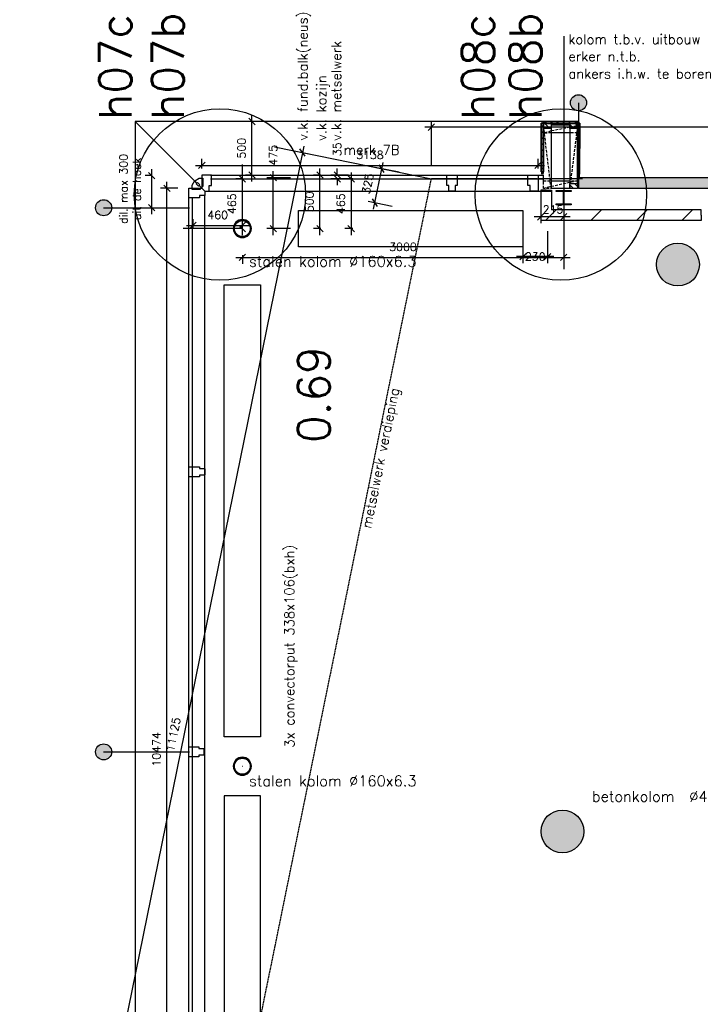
# Model space of a CAD drawing. Extents: x -29284 to 2055880, y -64816 to 121103.
# Tile 90 of 123: x 25438 to 31792, y 86737 to 95927. Entities that reach past the tile are written whole.
import ezdxf

# ---------------------------------------------------------------- set-up
doc = ezdxf.new("R2010")
doc.units = 0
doc.header["$LTSCALE"] = 50
doc.header["$MEASUREMENT"] = 0
doc.header["$PDMODE"] = 3
doc.header["$PDSIZE"] = 0.1
doc.linetypes.add('HIDDEN2', pattern=[0.1875, 0.125, -0.0625])
doc.linetypes.add('HIDDENX2', pattern=[0.75, 0.5, -0.25])
doc.layers.get('0').update_dxf_attribs({"linetype": 'CONTINUOUS'})
doc.layers.get('DEFPOINTS').update_dxf_attribs({"linetype": 'CONTINUOUS'})
for name, color, linetype in [('_DETAILNUMMERS', 4, 'CONTINUOUS'), ('_DETAILNUMMERSTEKST', 4, 'CONTINUOUS'), ('A--01A1_ACEER', 1, 'CONTINUOUS'), ('A--A21--_F123-', 9, 'CONTINUOUS'), ('A--A22--_F123-', 9, 'CONTINUOUS'), ('A--A25--_F-2--', 9, 'CONTINUOUS'), ('A--A28--_F-2--', 7, 'CONTINUOUS'), ('A--A28--_F12--', 7, 'CONTINUOUS'), ('A--A42--_F-23-', 9, 'CONTINUOUS'), ('A--L13A1_VLOEREN', 1, 'CONTINUOUS'), ('A--L21--', 3, 'CONTINUOUS'), ('A--L21--_F-2--', 7, 'CONTINUOUS'), ('A--L21A3_BUITENWAND', 3, 'CONTINUOUS'), ('A--L22--', 3, 'CONTINUOUS'), ('A--L22--_F-2--', 7, 'CONTINUOUS'), ('A--L22AC2_BINNENWAND', 2, 'HIDDEN2'), ('A--L25--', 7, 'CONTINUOUS'), ('A--L25--_F-23-', 7, 'CONTINUOUS'), ('A--L28--', 7, 'CONTINUOUS'), ('A--L28--_F-2--', 7, 'CONTINUOUS'), ('A--L28--_F12--', 7, 'CONTINUOUS'), ('A--L28DC1_CONSTR', 1, 'HIDDENX2'), ('A--L31--', 2, 'CONTINUOUS'), ('A--L31--_F-2--', 7, 'CONTINUOUS'), ('A--L31--_F123-', 7, 'CONTINUOUS'), ('A--L32--_F-23-', 2, 'CONTINUOUS'), ('A--L42--', 7, 'CONTINUOUS'), ('A--L42--_F-23-', 7, 'CONTINUOUS'), ('A--M$1A-_F123-', 1, 'CONTINUOUS'), ('A--T$1A-25_TEKST', 2, 'CONTINUOUS'), ('A--T$1A-_F123-_RN', 4, 'CONTINUOUS'), ('A--T01A-18_TEKST', 1, 'CONTINUOUS'), ('TEKST_KOZIJNMERK', 2, 'CONTINUOUS'), ('X--LR---_CP', 7, 'CONTINUOUS')]:
    doc.layers.add(name, color=color, linetype=linetype)
doc.layers.add('bruto vloeroppervlak', color=3, linetype='CONTINUOUS', plot=False)
doc.styles.add('ALFA-0_25', font='ROMANS')
doc.styles.add('B-01', font='SIMPLEX.SHX', dxfattribs={"width": 0.8, "height": 4.5})
doc.styles.add('HIEMSTRA', font='romans.shx')
doc.dimstyles.new('STANDARD$0', dxfattribs={"dimscale": 30, "dimtxt": 2.5, "dimasz": 2, "dimexe": 2, "dimexo": 0, "dimgap": 2, "dimtad": 1, "dimdec": 0, "dimzin": 0, "dimdsep": 46, "dimtxsty": 'ALFA-0_25', "dimblk1": 'OBLIQUE', "dimblk2": 'OBLIQUE', "dimsah": 1, "dimcen": -3, "dimdle": 2, "dimclrd": 1, "dimclre": 1, "dimclrt": 2, "dimadec": 0, "dimazin": 0, "dimtfac": 0.666667, "dimtofl": 0, "dimtmove": 2, "dimatfit": 3, "dimldrblk": 'OBLIQUE', "dimfxl": 1, "dimtvp": 0.833333, "dimtolj": 1, "dimtzin": 0, "dimarcsym": 0})

# ---------------------------------------------------------------- blocks, each defined once
blk = doc.blocks.new('*U1429')
at = {"layer": 'A--A21--_F123-', "color": 2}
for points in [[(0, 0), (50, 50), (-8460.4, 0), (-8460.4, 50)], [(-8460.4, 0), (-8460.4, -50), (0, 0), (-50, -50)]]:
    blk.add_solid(points, dxfattribs=at)
at = {"layer": 'A--L21--_F-2--', "color": 3, "linetype": 'Continuous'}
for points in [[(50, 50), (50, 50), (-8460.4, 50), (-8460.4, 0)], [(-50, -50), (-50, -50), (-8460.4, -50), (-8460.4, 0)]]:
    blk.add_lwpolyline(points, dxfattribs=at)
blk = doc.blocks.new('*U1398')
at = {"layer": 'A--A22--_F123-', "linetype": 'Continuous'}
h = blk.add_hatch(dxfattribs=at)
h.set_pattern_fill('ALFALINE', color=256, scale=300, style=0)
h.set_pattern_definition([(45, (-31800.78, -94101.7), (-212.132, 212.132), [])])
h.paths.add_polyline_path([(0, 0), (0, -50), (-1499.2, -50), (-1449.2, 0), (-1399.2, 50), (0, 50)])
at = {"layer": 'A--L22--_F-2--', "color": 3, "linetype": 'Continuous'}
for points in [[(0, 0), (0, -50), (-1499.2, -50), (-1499.2, -50)], [(0, 0), (0, 50), (-1399.2, 50), (-1399.2, 50)]]:
    blk.add_lwpolyline(points, dxfattribs=at)
blk = doc.blocks.new('*U1390')
at = {"layer": 'A--A42--_F-23-', "linetype": 'Continuous'}
h = blk.add_hatch(dxfattribs=at)
h.set_pattern_fill('ALFALINE', color=256, scale=40, style=0)
h.set_pattern_definition([(45, (-30654.46, -94959.81), (-28.284271, 28.284271), [])])
h.paths.add_polyline_path([(0, 0), (9, 0), (8.9, -471.6), (-0.1, -471.6), (-9.1, -471.6), (-9, 0)])
at = {"layer": 'A--L42--_F-23-', "color": 2, "linetype": 'Continuous'}
for points in [[(0, 0), (-9, 0), (-9.1, -471.6), (-0.1, -471.6)], [(0, 0), (9, 0), (8.9, -471.6), (-0.1, -471.6)]]:
    blk.add_lwpolyline(points, dxfattribs=at)
blk = doc.blocks.new('Q020279-')
at = {"layer": 'A--A25--_F-2--'}
h = blk.add_hatch(dxfattribs=at)
h.set_pattern_fill('ALFALINE', color=256, scale=40, style=0, pattern_type=2)
h.set_pattern_definition([(45, (0, 0), (-28.284, 28.284), [])])
h.paths.add_polyline_path([(0, 0), (0, 71), (46, 71), (46, 0)])
at = {"layer": 'A--L25--_F-23-', "color": 2, "linetype": 'Continuous'}
blk.add_lwpolyline([(0, 0), (0, 71), (46, 71), (46, 0)], close=True, dxfattribs=at)
at = {"layer": 'X--LR---_CP'}
for p in [(0, 0), (0, 0), (46, 0)]:
    blk.add_point(p, dxfattribs=at)
blk = doc.blocks.new('*U1389')
at = {"layer": 'A--A42--_F-23-', "linetype": 'Continuous'}
h = blk.add_hatch(dxfattribs=at)
h.set_pattern_fill('ALFALINE', color=256, scale=40, style=0)
h.set_pattern_definition([(45, (-30326.46, -94965.843), (-28.284271, 28.284271), [])])
h.paths.add_polyline_path([(0, 0), (0, 9), (319, 9), (319, 0), (319, -9), (0, -9)])
at = {"layer": 'A--L42--_F-23-', "color": 2, "linetype": 'Continuous'}
for points in [[(0, 0), (0, 9), (319, 9), (319, 0)], [(0, 0), (0, -9), (319, -9), (319, 0)]]:
    blk.add_lwpolyline(points, dxfattribs=at)
blk = doc.blocks.new('*U1388')
at = {"layer": 'A--A42--_F-23-', "linetype": 'Continuous'}
h = blk.add_hatch(dxfattribs=at)
h.set_pattern_fill('ALFALINE', color=256, scale=40, style=0)
h.set_pattern_definition([(45, (-30317.46, -94959.81), (-28.284271, 28.284271), [])])
h.paths.add_polyline_path([(0, 0), (9, 0), (9, -452.1), (0, -452.1), (-9, -452.1), (-9, 0)])
at = {"layer": 'A--L42--_F-23-', "color": 2, "linetype": 'Continuous'}
for points in [[(0, 0), (-9, 0), (-9, -452.1), (0, -452.1)], [(0, 0), (9, 0), (9, -452.1), (0, -452.1)]]:
    blk.add_lwpolyline(points, dxfattribs=at)
blk = doc.blocks.new('Q020490-')
at = {"layer": 'A--A28--_F-2--', "color": 3, "linetype": 'Continuous'}
for points in [[(-2.75, 58), (-70, 66.5), (70, 66.5)], [(-2.75, 58), (-70, 58), (-70, 66.5)], [(-2.75, 58), (70, 66.5), (70, 58)], [(2.75, -58), (-2.75, -58), (-2.75, 58)], [(-2.75, 58), (2.75, 58), (2.75, -58)], [(-2.75, 58), (70, 58), (2.75, 58)], [(70, -66.5), (-70, -58), (-2.75, -58)], [(70, -66.5), (-70, -66.5), (-70, -58)], [(2.75, -58), (70, -66.5), (-2.75, -58)], [(2.75, -58), (70, -58), (70, -66.5)]]:
    blk.add_solid(points, dxfattribs=at)
at = {"layer": 'A--L28--_F-2--', "color": 3, "linetype": 'Continuous'}
blk.add_lwpolyline([(70, -66.5), (-70, -66.5), (-70, -58), (-2.75, -58), (-2.75, 58), (-70, 58), (-70, 66.5), (70, 66.5), (70, 58), (2.75, 58), (2.75, -58), (70, -58)], close=True, dxfattribs=at)
at = {"layer": 'X--LR---_CP', "linetype": 'Continuous'}
for p in [(-2.75, 0), (0, 0), (2.75, 0)]:
    blk.add_point(p, dxfattribs=at)
blk = doc.blocks.new('Q020479-')
at = {"layer": 'A--A28--_F12--', "color": 8}
for points in [[(-200, 0), (-76.5, 184.8), (0, 200)], [(-200, 0), (0, 200), (76.5, 184.8)], [(-200, 0), (-141.4, 141.4), (-76.5, 184.8)], [(-200, 0), (76.5, 184.8), (141.4, 141.4)], [(-200, 0), (-184.8, 76.5), (-141.4, 141.4)], [(-200, 0), (141.4, 141.4), (184.8, 76.5)], [(-200, 0), (184.8, 76.5), (200, 0)], [(-200, 0), (200, 0), (184.8, -76.5)], [(-200, 0), (184.8, -76.5), (141.4, -141.4)], [(-200, 0), (141.4, -141.4), (76.5, -184.8)], [(-200, 0), (76.5, -184.8), (0, -200)], [(-200, 0), (0, -200), (-76.5, -184.8)], [(-200, 0), (-76.5, -184.8), (-141.4, -141.4)], [(-200, 0), (-141.4, -141.4), (-184.8, -76.5)]]:
    blk.add_solid(points, dxfattribs=at)
at = {"layer": 'A--L28--_F12--', "color": 3, "linetype": 'Continuous'}
blk.add_lwpolyline([(-200, 0, -1), (200, 0, -1), (-200, 0)], format="xyb", close=True, dxfattribs=at)
at = {"layer": 'X--LR---_CP'}
for p in [(0, 200), (200, 0), (200, 0)]:
    blk.add_point(p, dxfattribs=at)
blk = doc.blocks.new('_OBLIQUE')
at = {"color": 0, "linetype": 'ByBlock'}
blk.add_line((-0.5, -0.5), (0.5, 0.5), dxfattribs=at)
blk = doc.blocks.new('*D263')
at = {"layer": 'A--M$1A-_F123-', "color": 1, "lineweight": -2, "transparency": 16777216}
for p, q in [((28248.1, 94476.7), (28181.2, 94476.7)), ((28241.2, 93916.7), (28241.2, 94536.7)), ((28248.1, 93976.7), (28181.2, 93976.7))]:
    blk.add_line(p, q, dxfattribs=at)
at = {"layer": 'DEFPOINTS', "color": 0, "transparency": 16777216}
for p in [(28241.2, 94476.7), (28248.1, 94476.7), (28248.1, 93976.7)]:
    blk.add_point(p, dxfattribs=at)
at = {"layer": 'A--M$1A-_F123-', "color": 1, "lineweight": -2, "transparency": 16777216, "xscale": 60, "yscale": 60, "zscale": 60}
for p, rotation in [((28241.2, 94476.7), 90), ((28241.2, 93976.7), 270)]:
    blk.add_blockref('_OBLIQUE', p, dxfattribs=dict(at, rotation=rotation))
at = {"layer": 'A--M$1A-_F123-', "color": 2, "transparency": 16777216, "insert": (28143.7, 94226.7), "char_height": 75, "attachment_point": 5, "rotation": 90, "style": 'ALFA-0_25'}
blk.add_mtext('\\A1;500', dxfattribs=at)
blk = doc.blocks.new('*D264')
at = {"layer": 'A--M$1A-_F123-', "color": 1, "lineweight": -2, "transparency": 16777216}
for p, q in [((28505.9, 94476.7), (28342.3, 94476.7)), ((28402.3, 94476.7), (28402.3, 94536.7)), ((28505.9, 94441.7), (28342.3, 94441.7)), ((28402.3, 94441.7), (28402.3, 94381.7))]:
    blk.add_line(p, q, dxfattribs=at)
at = {"layer": 'DEFPOINTS', "color": 0, "transparency": 16777216}
for p in [(28505.9, 94476.7), (28402.3, 94441.7), (28505.9, 94441.7)]:
    blk.add_point(p, dxfattribs=at)
at = {"layer": 'A--M$1A-_F123-', "color": 1, "lineweight": -2, "transparency": 16777216, "xscale": 60, "yscale": 60, "zscale": 60}
for p, rotation in [((28402.3, 94476.7), 270), ((28402.3, 94441.7), 90)]:
    blk.add_blockref('_OBLIQUE', p, dxfattribs=dict(at, rotation=rotation))
at = {"layer": 'A--M$1A-_F123-', "color": 2, "transparency": 16777216, "insert": (28402.3, 94717.4), "char_height": 75, "attachment_point": 5, "rotation": 90, "style": 'ALFA-0_25'}
blk.add_mtext('\\A1;35', dxfattribs=at)
blk = doc.blocks.new('*D265')
at = {"layer": 'A--M$1A-_F123-', "color": 1, "lineweight": -2, "transparency": 16777216}
for p, q in [((28532.3, 94501.7), (28532.3, 93916.7)), ((28548.2, 94441.7), (28472.3, 94441.7)), ((28548.2, 93976.7), (28472.3, 93976.7))]:
    blk.add_line(p, q, dxfattribs=at)
at = {"layer": 'DEFPOINTS', "color": 0, "transparency": 16777216}
for p in [(28548.2, 94441.7), (28532.3, 93976.7), (28548.2, 93976.7)]:
    blk.add_point(p, dxfattribs=at)
at = {"layer": 'A--M$1A-_F123-', "color": 1, "lineweight": -2, "transparency": 16777216, "xscale": 60, "yscale": 60, "zscale": 60}
for p, rotation in [((28532.3, 94441.7), 90), ((28532.3, 93976.7), 270)]:
    blk.add_blockref('_OBLIQUE', p, dxfattribs=dict(at, rotation=rotation))
at = {"layer": 'A--M$1A-_F123-', "color": 2, "transparency": 16777216, "insert": (28434.8, 94209.2), "char_height": 75, "attachment_point": 5, "rotation": 90, "style": 'ALFA-0_25'}
blk.add_mtext('\\A1;465', dxfattribs=at)
blk = doc.blocks.new('*D279')
at = {"layer": 'A--M$1A-_F123-', "color": 1, "lineweight": -2, "transparency": 16777216}
for p, q in [((27804.8, 93916.7), (27804.8, 94511.7)), ((27964.5, 94451.7), (27744.8, 94451.7)), ((27964.5, 93976.7), (27744.8, 93976.7))]:
    blk.add_line(p, q, dxfattribs=at)
at = {"layer": 'DEFPOINTS', "color": 0, "transparency": 16777216}
for p in [(27804.8, 94451.7), (27964.5, 94451.7), (27964.5, 93976.7)]:
    blk.add_point(p, dxfattribs=at)
at = {"layer": 'A--M$1A-_F123-', "color": 1, "lineweight": -2, "transparency": 16777216, "xscale": 60, "yscale": 60, "zscale": 60}
for p, rotation in [((27804.8, 94451.7), 90), ((27804.8, 93976.7), 270)]:
    blk.add_blockref('_OBLIQUE', p, dxfattribs=dict(at, rotation=rotation))
at = {"layer": 'A--M$1A-_F123-', "color": 2, "transparency": 16777216, "insert": (27804.8, 94661.7), "char_height": 75, "attachment_point": 5, "rotation": 90, "style": 'ALFA-0_25'}
blk.add_mtext('\\A1;475', dxfattribs=at)
blk = doc.blocks.new('Q020656-')
at = {"layer": 'A--A28--_F-2--', "color": 3}
for points in [[(-74.2, 0), (-84.2, 0), (-68.5, 28.4), (-77.7, 32.2)], [(-68.5, -28.4), (-77.7, -32.2), (-74.2, 0), (-84.2, 0)], [(-68.5, 28.4), (-77.7, 32.2), (-52.4, 52.4), (-59.5, 59.5)], [(-52.4, 52.4), (-59.5, 59.5), (-28.4, 68.5), (-32.2, 77.7)], [(-28.4, 68.5), (-32.2, 77.7), (0, 74.2), (0, 84.2)], [(0, 74.2), (0, 84.2), (28.4, 68.5), (32.2, 77.7)], [(28.4, 68.5), (32.2, 77.7), (52.4, 52.4), (59.5, 59.5)], [(52.4, 52.4), (59.5, 59.5), (68.5, 28.4), (77.7, 32.2)], [(68.5, 28.4), (77.7, 32.2), (74.2, 0), (84.2, 0)], [(74.2, 0), (84.2, 0), (68.5, -28.4), (77.7, -32.2)], [(-52.4, -52.4), (-59.5, -59.5), (-68.5, -28.4), (-77.7, -32.2)], [(-28.4, -68.5), (-32.2, -77.7), (-52.4, -52.4), (-59.5, -59.5)], [(0, -74.2), (0, -84.2), (-28.4, -68.5), (-32.2, -77.7)], [(28.4, -68.5), (32.2, -77.7), (0, -74.2), (0, -84.2)], [(52.4, -52.4), (59.5, -59.5), (28.4, -68.5), (32.2, -77.7)], [(68.5, -28.4), (77.7, -32.2), (52.4, -52.4), (59.5, -59.5)]]:
    blk.add_solid(points, dxfattribs=at)
at = {"layer": 'A--L28--_F-2--', "color": 3, "linetype": 'Continuous'}
blk.add_lwpolyline([(0, 84.2, 1), (0, -84.2, 1), (0, 84.2), (0, 74.2, -1), (0, -74.2, -1), (0, 74.2)], format="xyb", close=True, dxfattribs=at)
at = {"layer": 'X--LR---_CP', "color": 4, "linetype": 'Continuous'}
blk.add_point((0, 0), dxfattribs=at)
blk = doc.blocks.new('*D504')
at = {"layer": 'A--M$1A-_F123-', "color": 1, "linetype": 'Continuous', "lineweight": -2, "transparency": 16777216}
for p, q in [((30135.5, 93954.4), (30135.5, 93655.1)), ((30365.5, 93954.4), (30365.5, 93655.1)), ((30425.5, 93715.1), (30075.5, 93715.1))]:
    blk.add_line(p, q, dxfattribs=at)
at = {"layer": 'DEFPOINTS', "color": 0, "linetype": 'Continuous', "transparency": 16777216}
for p in [(30135.5, 93954.4), (30365.5, 93954.4), (30135.5, 93715.1)]:
    blk.add_point(p, dxfattribs=at)
at = {"layer": 'A--M$1A-_F123-', "color": 1, "linetype": 'Continuous', "lineweight": -2, "transparency": 16777216, "xscale": 60, "yscale": 60, "zscale": 60, "rotation": 180}
blk.add_blockref('_OBLIQUE', (30135.5, 93715.1), dxfattribs=at)
at = {"layer": 'A--M$1A-_F123-', "color": 1, "linetype": 'Continuous', "lineweight": -2, "transparency": 16777216, "xscale": 60, "yscale": 60, "zscale": 60}
blk.add_blockref('_OBLIQUE', (30365.5, 93715.1), dxfattribs=at)
at = {"layer": 'A--M$1A-_F123-', "color": 2, "linetype": 'Continuous', "transparency": 16777216, "insert": (30250.5, 93715.1), "char_height": 75, "attachment_point": 5, "style": 'ALFA-0_25'}
blk.add_mtext('\\A1;230', dxfattribs=at)
blk = doc.blocks.new('*D603')
at = {"layer": 'A--M$1A-_F123-', "color": 1, "linetype": 'Continuous', "lineweight": -2, "transparency": 16777216}
for p, q in [((28827.7, 94595.3), (28738.9, 94159.2)), ((28979.8, 94503.1), (28756.9, 94548.5)), ((28914.9, 94184.6), (28692, 94230))]:
    blk.add_line(p, q, dxfattribs=at)
at = {"layer": 'DEFPOINTS', "color": 0, "linetype": 'Continuous', "transparency": 16777216}
for p in [(28979.8, 94503.1), (28750.8, 94218), (28914.9, 94184.6)]:
    blk.add_point(p, dxfattribs=at)
at = {"layer": 'A--M$1A-_F123-', "color": 1, "linetype": 'Continuous', "lineweight": -2, "transparency": 16777216, "xscale": 60, "yscale": 60, "zscale": 60}
for p, rotation in [((28815.7, 94536.5), 78.48629033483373), ((28750.8, 94218), 258.4862903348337)]:
    blk.add_blockref('_OBLIQUE', p, dxfattribs=dict(at, rotation=rotation))
at = {"layer": 'A--M$1A-_F123-', "color": 2, "linetype": 'Continuous', "transparency": 16777216, "insert": (28687.7, 94396.7), "char_height": 75, "attachment_point": 5, "rotation": 78.48629, "style": 'ALFA-0_25'}
blk.add_mtext('\\A1;325', dxfattribs=at)
blk = doc.blocks.new('*D604')
at = {"layer": 'A--M$1A-_F123-', "color": 1, "linetype": 'Continuous', "lineweight": -2, "transparency": 16777216}
for p, q in [((29281.2, 94563.3), (29281.2, 94983.9)), ((39165, 94731.1), (39165, 94983.9)), ((39225, 94923.9), (29221.2, 94923.9))]:
    blk.add_line(p, q, dxfattribs=at)
at = {"layer": 'DEFPOINTS', "color": 0, "linetype": 'Continuous', "transparency": 16777216}
for p in [(29281.2, 94923.9), (39165, 94731.1), (29281.2, 94563.3)]:
    blk.add_point(p, dxfattribs=at)
at = {"layer": 'A--M$1A-_F123-', "color": 1, "linetype": 'Continuous', "lineweight": -2, "transparency": 16777216, "xscale": 60, "yscale": 60, "zscale": 60, "rotation": 180}
blk.add_blockref('_OBLIQUE', (29281.2, 94923.9), dxfattribs=at)
at = {"layer": 'A--M$1A-_F123-', "color": 1, "linetype": 'Continuous', "lineweight": -2, "transparency": 16777216, "xscale": 60, "yscale": 60, "zscale": 60}
blk.add_blockref('_OBLIQUE', (39165, 94923.9), dxfattribs=at)
at = {"layer": 'A--M$1A-_F123-', "color": 2, "linetype": 'Continuous', "transparency": 16777216, "insert": (34223.1, 95021.4), "char_height": 75, "attachment_point": 5, "style": 'ALFA-0_25'}
blk.add_mtext('\\A1;9884', dxfattribs=at)
blk = doc.blocks.new('*D605')
at = {"layer": 'A--M$1A-_F123-', "color": 1, "linetype": 'Continuous', "lineweight": -2, "transparency": 16777216}
for p, q in [((28089.8, 94745.6), (25845.3, 83726.8)), ((27816.1, 94740.1), (28136.7, 94674.8)), ((25595.5, 83839), (25916.1, 83773.6))]:
    blk.add_line(p, q, dxfattribs=at)
at = {"layer": 'DEFPOINTS', "color": 0, "linetype": 'Continuous', "transparency": 16777216}
for p in [(27816.1, 94740.1), (25595.5, 83839), (25857.3, 83785.6)]:
    blk.add_point(p, dxfattribs=at)
at = {"layer": 'A--M$1A-_F123-', "color": 1, "linetype": 'Continuous', "lineweight": -2, "transparency": 16777216, "xscale": 60, "yscale": 60, "zscale": 60}
for p, rotation in [((28077.9, 94686.8), 78.48629033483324), ((25857.3, 83785.6), 258.4862903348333)]:
    blk.add_blockref('_OBLIQUE', p, dxfattribs=dict(at, rotation=rotation))
at = {"layer": 'A--M$1A-_F123-', "color": 2, "linetype": 'Continuous', "transparency": 16777216, "insert": (26872, 89255.7), "char_height": 75, "attachment_point": 5, "rotation": 78.48629, "style": 'ALFA-0_25'}
blk.add_mtext('\\A1;11125', dxfattribs=at)
blk = doc.blocks.new('*D639')
at = {"layer": 'A--M$1A-_F123-', "color": 1, "linetype": 'Continuous', "lineweight": -2, "transparency": 16777216}
for p, q in [((27456.2, 93708.1), (30576.2, 93708.1)), ((27516.2, 93730), (27516.2, 93648.1)), ((30516.2, 93730), (30516.2, 93648.1))]:
    blk.add_line(p, q, dxfattribs=at)
at = {"layer": 'DEFPOINTS', "color": 0, "linetype": 'Continuous', "transparency": 16777216}
for p in [(27516.2, 93730), (30516.2, 93730), (30516.2, 93708.1)]:
    blk.add_point(p, dxfattribs=at)
at = {"layer": 'A--M$1A-_F123-', "color": 1, "linetype": 'Continuous', "lineweight": -2, "transparency": 16777216, "xscale": 60, "yscale": 60, "zscale": 60, "rotation": 180}
blk.add_blockref('_OBLIQUE', (27516.2, 93708.1), dxfattribs=at)
at = {"layer": 'A--M$1A-_F123-', "color": 1, "linetype": 'Continuous', "lineweight": -2, "transparency": 16777216, "xscale": 60, "yscale": 60, "zscale": 60}
blk.add_blockref('_OBLIQUE', (30516.2, 93708.1), dxfattribs=at)
at = {"layer": 'A--M$1A-_F123-', "color": 2, "linetype": 'Continuous', "transparency": 16777216, "insert": (29016.2, 93805.6), "char_height": 75, "attachment_point": 5, "style": 'ALFA-0_25'}
blk.add_mtext('\\A1;3000', dxfattribs=at)
blk = doc.blocks.new('*D640')
at = {"layer": 'A--M$1A-_F123-', "color": 1, "linetype": 'Continuous', "lineweight": -2, "transparency": 16777216}
for p, q in [((30301.6, 94169.4), (30301.6, 94026.6)), ((30516.2, 94169.4), (30516.2, 94026.6)), ((30576.2, 94086.6), (30241.6, 94086.6))]:
    blk.add_line(p, q, dxfattribs=at)
at = {"layer": 'DEFPOINTS', "color": 0, "linetype": 'Continuous', "transparency": 16777216}
for p in [(30301.6, 94169.4), (30516.2, 94169.4), (30301.6, 94086.6)]:
    blk.add_point(p, dxfattribs=at)
at = {"layer": 'A--M$1A-_F123-', "color": 1, "linetype": 'Continuous', "lineweight": -2, "transparency": 16777216, "xscale": 60, "yscale": 60, "zscale": 60, "rotation": 180}
blk.add_blockref('_OBLIQUE', (30301.6, 94086.6), dxfattribs=at)
at = {"layer": 'A--M$1A-_F123-', "color": 1, "linetype": 'Continuous', "lineweight": -2, "transparency": 16777216, "xscale": 60, "yscale": 60, "zscale": 60}
blk.add_blockref('_OBLIQUE', (30516.2, 94086.6), dxfattribs=at)
at = {"layer": 'A--M$1A-_F123-', "color": 2, "linetype": 'Continuous', "transparency": 16777216, "insert": (30416.7, 94156.4), "char_height": 75, "attachment_point": 5, "style": 'ALFA-0_25'}
blk.add_mtext('\\A1;215', dxfattribs=at)
blk = doc.blocks.new('DILATATIEVOEG')
at = {"layer": 'A--L21A3_BUITENWAND', "linetype": 'Continuous'}
h = blk.add_hatch(color=256, dxfattribs=at)
edge = h.paths.add_edge_path()
edge.add_arc((-800, 0), 75, 0, 360)
blk.add_line((-800, 0), (0, 0), dxfattribs=at)
blk.add_circle((-800, 0), 75, dxfattribs=at)
at = {"layer": 'X--LR---_CP', "linetype": 'Continuous'}
blk.add_point((0, 0), dxfattribs=at)
blk = doc.blocks.new('*D677')
at = {"layer": 'A--M$1A-_F123-', "color": 1, "linetype": 'Continuous', "lineweight": -2, "transparency": 16777216}
for p, q in [((26668.8, 94531.7), (26668.8, 94111.7)), ((26668.8, 94471.7), (26608.8, 94471.7)), ((26668.8, 94171.7), (26728.8, 94171.7))]:
    blk.add_line(p, q, dxfattribs=at)
at = {"layer": 'DEFPOINTS', "color": 0, "linetype": 'Continuous', "transparency": 16777216}
for p in [(26668.8, 94471.7), (26668.8, 94171.7, -17), (26668.8, 94171.7)]:
    blk.add_point(p, dxfattribs=at)
at = {"layer": 'A--M$1A-_F123-', "color": 1, "linetype": 'Continuous', "lineweight": -2, "transparency": 16777216, "xscale": 60, "yscale": 60, "zscale": 60}
for p, rotation in [((26668.8, 94471.7), 90), ((26668.8, 94171.7), 270)]:
    blk.add_blockref('_OBLIQUE', p, dxfattribs=dict(at, rotation=rotation))
at = {"layer": 'A--M$1A-_F123-', "color": 2, "linetype": 'Continuous', "transparency": 16777216, "insert": (26469.3, 94347.4), "char_height": 75, "attachment_point": 5, "rotation": 90, "style": 'ALFA-0_25'}
blk.add_mtext('\\A1;dil. max 300\\Puit de hoek', dxfattribs=at)
blk = doc.blocks.new('*U1187')
at = {"layer": 'A--A22--_F123-', "linetype": 'Continuous'}
h = blk.add_hatch(dxfattribs=at)
h.set_pattern_fill('ALFALINE', color=256, scale=300, style=0)
h.set_pattern_definition([(45, (-30351.6, -94336.6), (-212.132, 212.132), [])])
h.paths.add_polyline_path([(0, 0), (50, 0), (50, -184.9), (0, -234.9), (-50, -284.9), (-50, 0)])
at = {"layer": 'A--L22--_F-2--', "color": 3, "linetype": 'Continuous'}
for points in [[(0, 0), (-50, 0), (-50, -284.9), (-50, -284.9)], [(0, 0), (50, 0), (50, -184.9), (50, -184.9)]]:
    blk.add_lwpolyline(points, dxfattribs=at)
blk = doc.blocks.new('*D788')
at = {"layer": 'A--M$1A-_F123-', "color": 1, "lineweight": -2, "transparency": 16777216}
for p, q in [((27606.4, 94416.7), (27606.4, 95036.8)), ((27606.4, 94976.8), (27546.4, 94976.8)), ((27606.4, 94476.7), (27546.4, 94476.7))]:
    blk.add_line(p, q, dxfattribs=at)
at = {"layer": 'DEFPOINTS', "color": 0, "transparency": 16777216}
for p in [(27606.4, 94976.8), (27606.4, 94976.8), (27606.4, 94476.7)]:
    blk.add_point(p, dxfattribs=at)
at = {"layer": 'A--M$1A-_F123-', "color": 1, "lineweight": -2, "transparency": 16777216, "xscale": 60, "yscale": 60, "zscale": 60}
for p, rotation in [((27606.4, 94976.8), 90), ((27606.4, 94476.7), 270)]:
    blk.add_blockref('_OBLIQUE', p, dxfattribs=dict(at, rotation=rotation))
at = {"layer": 'A--M$1A-_F123-', "color": 2, "transparency": 16777216, "insert": (27508.9, 94726.8), "char_height": 75, "attachment_point": 5, "rotation": 90, "style": 'ALFA-0_25'}
blk.add_mtext('\\A1;500', dxfattribs=at)
blk = doc.blocks.new('*D790')
at = {"layer": 'A--M$1A-_F123-', "color": 1, "lineweight": -2, "transparency": 16777216}
for p, q in [((26812.1, 83819), (26812.1, 94412.7)), ((26915, 94352.7), (26752.1, 94352.7)), ((26915, 83879), (26752.1, 83879))]:
    blk.add_line(p, q, dxfattribs=at)
at = {"layer": 'DEFPOINTS', "color": 0, "transparency": 16777216}
for p in [(26812.1, 94352.7), (26915, 94352.7), (26915, 83879)]:
    blk.add_point(p, dxfattribs=at)
at = {"layer": 'A--M$1A-_F123-', "color": 1, "lineweight": -2, "transparency": 16777216, "xscale": 60, "yscale": 60, "zscale": 60}
for p, rotation in [((26812.1, 94352.7), 90), ((26812.1, 83879), 270)]:
    blk.add_blockref('_OBLIQUE', p, dxfattribs=dict(at, rotation=rotation))
at = {"layer": 'A--M$1A-_F123-', "color": 2, "transparency": 16777216, "insert": (26714.6, 89115.8), "char_height": 75, "attachment_point": 5, "rotation": 90, "style": 'ALFA-0_25'}
blk.add_mtext('\\A1;10474', dxfattribs=at)
blk = doc.blocks.new('*D793')
at = {"layer": 'A--M$1A-_F123-', "color": 1, "lineweight": -2, "transparency": 16777216}
for p, q in [((27056.4, 93976.7), (27056.4, 94066.4)), ((27516.2, 93976.7), (27516.2, 94066.4)), ((26996.4, 94006.4), (27576.2, 94006.4))]:
    blk.add_line(p, q, dxfattribs=at)
at = {"layer": 'DEFPOINTS', "color": 0, "transparency": 16777216}
for p in [(27056.4, 93976.7), (27516.2, 94006.4), (27516.2, 93976.7)]:
    blk.add_point(p, dxfattribs=at)
at = {"layer": 'A--M$1A-_F123-', "color": 1, "lineweight": -2, "transparency": 16777216, "xscale": 60, "yscale": 60, "zscale": 60, "rotation": 180}
blk.add_blockref('_OBLIQUE', (27056.4, 94006.4), dxfattribs=at)
at = {"layer": 'A--M$1A-_F123-', "color": 1, "lineweight": -2, "transparency": 16777216, "xscale": 60, "yscale": 60, "zscale": 60}
blk.add_blockref('_OBLIQUE', (27516.2, 94006.4), dxfattribs=at)
at = {"layer": 'A--M$1A-_F123-', "color": 2, "transparency": 16777216, "insert": (27286.3, 94103.9), "char_height": 75, "attachment_point": 5, "style": 'ALFA-0_25'}
blk.add_mtext('\\A1;460', dxfattribs=at)
blk = doc.blocks.new('*D794')
at = {"layer": 'A--M$1A-_F123-', "color": 1, "lineweight": -2, "transparency": 16777216}
for p, q in [((27516.2, 93916.7), (27516.2, 94501.7)), ((27516.2, 94441.7), (27456.2, 94441.7)), ((27516.2, 93976.7), (27456.2, 93976.7))]:
    blk.add_line(p, q, dxfattribs=at)
at = {"layer": 'DEFPOINTS', "color": 0, "transparency": 16777216}
for p in [(27516.2, 94441.7), (27516.2, 94441.7), (27516.2, 93976.7)]:
    blk.add_point(p, dxfattribs=at)
at = {"layer": 'A--M$1A-_F123-', "color": 1, "lineweight": -2, "transparency": 16777216, "xscale": 60, "yscale": 60, "zscale": 60}
for p, rotation in [((27516.2, 94441.7), 90), ((27516.2, 93976.7), 270)]:
    blk.add_blockref('_OBLIQUE', p, dxfattribs=dict(at, rotation=rotation))
at = {"layer": 'A--M$1A-_F123-', "color": 2, "transparency": 16777216, "insert": (27418.7, 94209.2), "char_height": 75, "attachment_point": 5, "rotation": 90, "style": 'ALFA-0_25'}
blk.add_mtext('\\A1;465', dxfattribs=at)
blk = doc.blocks.new('*D795')
at = {"layer": 'A--M$1A-_F123-', "color": 1, "lineweight": -2, "transparency": 16777216}
for p, q in [((27138.4, 94536.7), (27138.4, 94626.7)), ((30276.5, 94536.6), (30276.5, 94626.7)), ((27078.4, 94566.7), (30336.5, 94566.7))]:
    blk.add_line(p, q, dxfattribs=at)
at = {"layer": 'DEFPOINTS', "color": 0, "transparency": 16777216}
for p in [(27138.4, 94536.7), (30276.5, 94566.7), (30276.5, 94536.6)]:
    blk.add_point(p, dxfattribs=at)
at = {"layer": 'A--M$1A-_F123-', "color": 1, "lineweight": -2, "transparency": 16777216, "xscale": 60, "yscale": 60, "zscale": 60, "rotation": 180}
blk.add_blockref('_OBLIQUE', (27138.4, 94566.7), dxfattribs=at)
at = {"layer": 'A--M$1A-_F123-', "color": 1, "lineweight": -2, "transparency": 16777216, "xscale": 60, "yscale": 60, "zscale": 60}
blk.add_blockref('_OBLIQUE', (30276.5, 94566.7), dxfattribs=at)
at = {"layer": 'A--M$1A-_F123-', "color": 2, "transparency": 16777216, "insert": (28707.4, 94664.2), "char_height": 75, "attachment_point": 5, "style": 'ALFA-0_25'}
blk.add_mtext('\\A1;3138', dxfattribs=at)

msp = doc.modelspace()

# ---------------------------------------------------------------- linework, layer by layer
at = {"layer": '_DETAILNUMMERS'}
for centre in [(27307.1, 94294.9), (30490, 94294.9)]:
    msp.add_circle(centre, 800, dxfattribs=at)
at = {"layer": 'A--01A1_ACEER', "linetype": 'Continuous'}
msp.add_line((30324.5, 94477.7), (30324.5, 94398.7), dxfattribs=at)
at = {"layer": 'A--L13A1_VLOEREN'}
for points in [[(28040.1, 94146.7), (30135.5, 94146.7), (30135.5, 93806.7), (28040.1, 93806.7)], [(27346.2, 89233.6), (27346.2, 93451.7), (27686.2, 93451.7), (27686.2, 89233.6)], [(27346.2, 88683.6), (27346.2, 84047.1), (27686.2, 84047.1), (27686.2, 88683.6)]]:
    msp.add_lwpolyline(points, close=True, dxfattribs=at)
at = {"layer": 'A--L22AC2_BINNENWAND'}
for p in [(27019.7, 83339.8), (30692.1, 94441.7)]:
    msp.add_line(p, (29281.2, 94441.7), dxfattribs=at)
at = {"layer": 'A--L25--'}
for p, q in [((30574.5, 94940.8), (30398.8, 94940.8)), ((30398.8, 94940.8), (30398.8, 94351.8)), ((30574.3, 94940.8), (30574.3, 94401.7)), ((30644.2, 94397.7), (30645.5, 94940.8)), ((30574.3, 94869.8), (30398.7, 94869.8)), ((30398.8, 94422.8), (30574.3, 94422.7)), ((30594.2, 94351.7), (30418.6, 94351.8))]:
    msp.add_line(p, q, dxfattribs=at)
at = {"layer": 'A--L28DC1_CONSTR'}
for p, q in [((30398.8, 94351.8), (30327.8, 94940.8)), ((30645.5, 94940.8), (30573.2, 94351.8)), ((30574.4, 94922.7), (30645.5, 94940.7)), ((30398.7, 94887.9), (30327.9, 94868)), ((30574.4, 94922.7), (30398.7, 94887.9)), ((30644.2, 94422.7), (30326.3, 94351.9))]:
    msp.add_line(p, q, dxfattribs=at)
for points in [[(30398.7, 94869.9), (30327.9, 94868), (30328, 94938.9)], [(30645.5, 94940.7), (30645.3, 94869.7), (30574.3, 94869.8)], [(30418.6, 94351.8), (30326.3, 94351.9), (30326.5, 94422.8), (30644.2, 94422.7)]]:
    msp.add_lwpolyline(points, dxfattribs=at)
at = {"layer": 'A--L31--'}
for p, q in [((26516.2, 94976.8), (27071.1, 94421.9)), ((30521.4, 94976.8), (26516.2, 94976.8)), ((26516.2, 94976.8), (26516.4, 83557.8)), ((30317.5, 94959.8), (30326.5, 94959.8)), ((30326.5, 94507.7), (30326.5, 94959.8)), ((30317.5, 94507.7), (30326.5, 94507.7))]:
    msp.add_line(p, q, dxfattribs=at)
for points in [[(27112.9, 94380.1), (27107.2, 94373.3), (27085.5, 94395.1), (27091.6, 94401.4), (27071.1, 94421.9), (27045.7, 94379.6), (27045.7, 94345.6), (27124.7, 94345.6), (27124.7, 94354.6), (27138.4, 94354.6)], [(27112.9, 94380.2), (27119.8, 94385.9), (27098, 94407.5), (27091.7, 94401.4), (27071.2, 94422), (27113.4, 94447.3), (27147.4, 94447.3), (27147.4, 94368.3), (27138.4, 94368.3), (27138.4, 94354.6)]]:
    msp.add_lwpolyline(points, close=True, dxfattribs=at)
at = {"layer": 'A--L31--_F-2--', "color": 2, "linetype": 'Continuous'}
for points in [[(27138.4, 94476.7), (27138.4, 94354.6), (27166.4, 94326.6), (27207.4, 94326.6), (27207.5, 94377.6), (27228.5, 94377.6), (27228.6, 94476.7)], [(30276.5, 94476.7), (30276.6, 94357.7), (30276.6, 94326.7), (30202.6, 94326.6), (30202.6, 94377.6), (30181.6, 94377.6), (30181.5, 94476.6)], [(27016.4, 94354.6), (27138.4, 94354.6), (27166.4, 94326.6), (27166.4, 94285.7), (27115.4, 94285.7), (27115.4, 94264.7), (27016.4, 94264.7)]]:
    msp.add_lwpolyline(points, close=True, dxfattribs=at)
at = {"layer": 'A--L31--_F123-', "color": 1, "linetype": 'Continuous'}
for p, q in [((27220.5, 94476.7), (30324.5, 94476.7)), ((27220.5, 94441.7), (30324.5, 94441.7)), ((27207.4, 94326.6), (30395.5, 94326.6)), ((27016.4, 83896.9), (27016.4, 94264.7)), ((27051.4, 83896.9), (27051.4, 94264.7)), ((27166.4, 83896.9), (27166.4, 94285.7))]:
    msp.add_line(p, q, dxfattribs=at)
at = {"layer": 'A--L32--_F-23-'}
for points in [[(29427.5, 94476.7), (29518.5, 94476.7), (29520.5, 94476.7), (29520.5, 94377.6), (29520.5, 94377.6), (29503.5, 94377.6), (29503.5, 94328.6), (29501.5, 94326.6), (29444.5, 94326.6), (29442.5, 94328.6), (29442.5, 94377.6), (29427.5, 94377.6), (29425.5, 94377.6), (29425.5, 94476.7)], [(27016.4, 91660.9), (27016.4, 91751.9), (27016.4, 91753.9), (27115.4, 91753.9), (27115.4, 91753.9), (27115.4, 91736.9), (27164.4, 91736.9), (27166.4, 91734.9), (27166.4, 91677.9), (27164.4, 91675.9), (27115.4, 91675.9), (27115.4, 91660.9), (27115.4, 91658.9), (27016.4, 91658.9)], [(27016.4, 89046.9), (27016.4, 89137.9), (27016.4, 89139.9), (27110.2, 89139.9), (27110.2, 89139.9), (27110.2, 89122.9), (27153.4, 89122.9), (27155.4, 89120.9), (27155.4, 89063.9), (27153.4, 89061.9), (27110.2, 89061.9), (27110.2, 89046.9), (27110.2, 89044.9), (27016.4, 89044.9)]]:
    msp.add_lwpolyline(points, close=True, dxfattribs=at)
at = {"layer": 'A--L42--'}
msp.add_lwpolyline([(30325.7, 94975.8), (30325.4, 94960.8), (30307.5, 94960.8), (30307.5, 94506.7), (30325.6, 94506.7), (30325.6, 94490.7), (30306.6, 94490.7), (30306.6, 94491.7), (30324.6, 94491.7), (30324.6, 94505.7), (30306.5, 94505.7), (30306.5, 94961.8), (30324.4, 94961.8), (30324.7, 94976.8), (30647.2, 94976.8), (30647.5, 94961.8), (30665.5, 94961.8), (30665.4, 94486.2), (30647.2, 94486.3), (30647.2, 94472.3), (30665.2, 94472.2), (30665.2, 94471.2), (30646.2, 94471.3), (30646.2, 94487.3), (30664.4, 94487.2), (30664.5, 94960.8), (30646.5, 94960.8), (30646.2, 94975.8)], close=True, dxfattribs=at)
at = {"layer": 'A--M$1A-_F123-', "linetype": 'Continuous'}
for p, q in [((28077.9, 94686.8), (29281.2, 94441.7)), ((30516.2, 94218), (30516.2, 93598.4))]:
    msp.add_line(p, q, dxfattribs=at)
at = {"layer": 'A--M$1A-_F123-', "color": 0, "linetype": 'Continuous'}
for q in [(27516.2, 94574.6), (26963.8, 93976.7)]:
    msp.add_line((27516.2, 93976.7), q, dxfattribs=at)
at = {"layer": 'bruto vloeroppervlak', "linetype": 'Continuous'}
msp.add_lwpolyline([(40463, 94451.7), (30665.4, 94453.8), (30665.5, 94961.8), (30647.5, 94961.8), (30647.5, 94976.8), (26516.2, 94976.8), (26516.2, 83519.4), (26531.4, 83519.4), (26531.4, 83501.2), (26966.3, 83260.4), (26982.3, 83254.6), (26989.4, 83253.1), (23092.3, 64121.8), (19598.3, 46969.1)], dxfattribs=at)
at = {"layer": 'TEKST_KOZIJNMERK'}
msp.add_line((30521.4, 94165.1), (30521.4, 95773.2), dxfattribs=at)

# ---------------------------------------------------------------- block references
at = {"layer": 'A--L21--', "color": 1, "rotation": 270}
msp.add_blockref('DILATATIEVOEG', (30654.6, 94351.7), dxfattribs=at)
at = {"layer": 'A--L21--', "linetype": 'Continuous'}
msp.add_blockref('*U1429', (39115, 94401.7), dxfattribs=at)
at = {"layer": 'A--L21--', "color": 1}
for p in [(27021.4, 94171.7), (27021.4, 89092.4)]:
    msp.add_blockref('DILATATIEVOEG', p, dxfattribs=at)
at = {"layer": 'A--L22--'}
for name, p in [('*U1187', (30351.6, 94336.6)), ('*U1398', (31800.8, 94101.7))]:
    msp.add_blockref(name, p, dxfattribs=at)
at = {"layer": 'A--L25--', "rotation": 270.0000000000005}
for p in [(30327.8, 94956.8), (30574.5, 94956.8), (30573.2, 94397.7)]:
    msp.add_blockref('Q020279-', p, dxfattribs=at)
at = {"layer": 'A--L28--', "rotation": 180.0000000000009}
msp.add_blockref('Q020490-', (30516.2, 94265.2), dxfattribs=at)
at = {"layer": 'A--L28--'}
for p in [(27516.2, 93976.7), (27516.2, 88958.6)]:
    msp.add_blockref('Q020656-', p, dxfattribs=at)
at = {"layer": 'A--L28--', "linetype": 'Continuous'}
for p in [(31582.7, 93641.1), (30504.8, 88349.8)]:
    msp.add_blockref('Q020479-', p, dxfattribs=at)
at = {"layer": 'A--L42--'}
for name, p in [('*U1388', (30317.5, 94959.8)), ('*U1389', (30326.5, 94965.8)), ('*U1390', (30654.5, 94959.8))]:
    msp.add_blockref(name, p, dxfattribs=at)

# ---------------------------------------------------------------- texts
at = {"layer": '_DETAILNUMMERSTEKST', "style": 'ALFA-0_25'}
for s, p in [('h07c', (26481, 94991.9)), ('h07b', (26969.8, 94991.9)), ('h08c', (29866, 94991.9)), ('h08b', (30309.2, 94991.9))]:
    msp.add_text(s, height=300, rotation=90, dxfattribs=at).set_placement(p)
at = {"layer": 'A--T$1A-25_TEKST', "style": 'B-01'}
for s, p in [('stalen kolom %%C160x6.3', (27578.4, 93620.7)), ('stalen kolom %%C160x6.3', (27578.4, 88771.5)), ('betonkolom  %%C400', (30779.5, 88627.4))]:
    msp.add_text(s, height=100, dxfattribs=at).set_placement(p)
at = {"layer": 'A--T$1A-_F123-_RN', "style": 'ALFA-0_25'}
msp.add_text('0.69', height=300, rotation=90, dxfattribs=at).set_placement((28333.5, 91976.9))
at = {"layer": 'A--T01A-18_TEKST', "style": 'HIEMSTRA'}
msp.add_text('metselwerk verdieping', height=90, rotation=78.48629, dxfattribs=at).set_placement((28715.6, 91172.1))
at = {"layer": 'TEKST_KOZIJNMERK', "style": 'HIEMSTRA'}
for s, rotation, p in [('v.k. fund.balk(neus)', 90.07785, (28125.7, 94799.1)), ('v.k. metselwerk', 90, (28438.4, 94795.6)), ('v.k. kozijn', 90, (28299.7, 94795.6)), ('3x convectorput 338x106(bxh)', 90.07785, (28002, 89131.8))]:
    msp.add_text(s, height=90, rotation=rotation, dxfattribs=at).set_placement(p)
for s, p in [('kolom t.b.v. uitbouw', (30559.8, 95699.2)), ('erker n.t.b.', (30560.4, 95538.4)), ('ankers i.h.w. te boren', (30560.9, 95377.7)), ('merk 7B', (28461.9, 94666.6))]:
    msp.add_text(s, height=90, dxfattribs=at).set_placement(p)

# ---------------------------------------------------------------- dimensions: what is measured, and where the dimension line sits
at = {"layer": 'A--M$1A-_F123-'}
for base, p1, p2, picture, middle in [((27606.4, 94976.8), (27606.4, 94476.7), (27606.4, 94976.8), '*D788', (27508.9, 94726.8)), ((27516.2, 94441.7), (27516.2, 93976.7), (27516.2, 94441.7), '*D794', (27418.7, 94209.2)), ((28241.2, 94476.7), (28248.1, 93976.7), (28248.1, 94476.7), '*D263', (28143.7, 94226.7)), ((28532.3, 93976.7), (28548.2, 94441.7), (28548.2, 93976.7), '*D265', (28434.8, 94209.2)), ((26812.1, 94352.7), (26915, 83879), (26915, 94352.7), '*D790', (26714.6, 89115.8))]:
    dim = msp.add_linear_dim(base=base, p1=p1, p2=p2, angle=90, dimstyle='STANDARD$0', dxfattribs=at)
    dim.commit()
    dim.dimension.update_dxf_attribs({"geometry": picture, "text_midpoint": middle})
at = {"layer": 'A--M$1A-_F123-', "linetype": 'Continuous'}
for base, p1, p2, picture, middle in [((29281.2, 94923.9), (39165, 94731.1), (29281.2, 94563.3), '*D604', (34223.1, 95021.4)), ((30516.2, 93708.1), (27516.2, 93730), (30516.2, 93730), '*D639', (29016.2, 93805.6))]:
    dim = msp.add_linear_dim(base=base, p1=p1, p2=p2, dimstyle='STANDARD$0', dxfattribs=at)
    dim.commit()
    dim.dimension.update_dxf_attribs({"geometry": picture, "text_midpoint": middle})
at = {"layer": 'A--M$1A-_F123-'}
for base, p1, p2, picture, middle in [((28402.3, 94441.7), (28505.9, 94476.7), (28505.9, 94441.7), '*D264', (28402.3, 94717.4)), ((27804.8, 94451.7), (27964.5, 93976.7), (27964.5, 94451.7), '*D279', (27804.8, 94661.7))]:
    dim = msp.add_linear_dim(base=base, p1=p1, p2=p2, angle=90, dimstyle='STANDARD$0', dxfattribs=at)
    dim.commit()
    dim.dimension.update_dxf_attribs({"geometry": picture, "text_midpoint": middle, "dimtype": 160})
at = {"layer": 'A--M$1A-_F123-', "linetype": 'Continuous'}
for p1, p2, distance, picture, middle in [((27816.1, 94740.1), (25595.5, 83839), 267.2, '*D605', (26872, 89255.7)), ((28979.8, 94503.1), (28914.9, 94184.6), -167.4, '*D603', (28687.7, 94396.7))]:
    dim = msp.add_aligned_dim(p1=p1, p2=p2, distance=distance, dimstyle='STANDARD$0', dxfattribs=at)
    dim.commit()
    dim.dimension.update_dxf_attribs({"geometry": picture, "text_midpoint": middle})
at = {"layer": 'A--M$1A-_F123-'}
for base, p1, p2, picture, middle in [((30276.5, 94566.7), (27138.4, 94536.7), (30276.5, 94536.6), '*D795', (28707.4, 94664.2)), ((27516.2, 94006.4), (27056.4, 93976.7), (27516.2, 93976.7), '*D793', (27286.3, 94103.9))]:
    dim = msp.add_linear_dim(base=base, p1=p1, p2=p2, dimstyle='STANDARD$0', dxfattribs=at)
    dim.commit()
    dim.dimension.update_dxf_attribs({"geometry": picture, "text_midpoint": middle})
at = {"layer": 'A--M$1A-_F123-', "linetype": 'Continuous'}
dim = msp.add_linear_dim(base=(26668.8, 94171.7), p1=(26668.8, 94471.7), p2=(26668.8, 94171.7, -17), angle=270, text='dil. max <>\\Puit de hoek', dimstyle='STANDARD$0', dxfattribs=at)
dim.commit()
dim.dimension.update_dxf_attribs({"geometry": '*D677', "text_midpoint": (26469.3, 94347.4), "dimtype": 161})
for base, p1, p2, picture, middle in [((30301.6, 94086.6), (30516.2, 94169.4), (30301.6, 94169.4), '*D640', (30416.7, 94156.4)), ((30135.5, 93715.1), (30365.5, 93954.4), (30135.5, 93954.4), '*D504', (30250.5, 93715.1))]:
    dim = msp.add_linear_dim(base=base, p1=p1, p2=p2, dimstyle='STANDARD$0', dxfattribs=at)
    dim.commit()
    dim.dimension.update_dxf_attribs({"geometry": picture, "text_midpoint": middle, "dimtype": 160})

doc.saveas('drawing.dxf')
